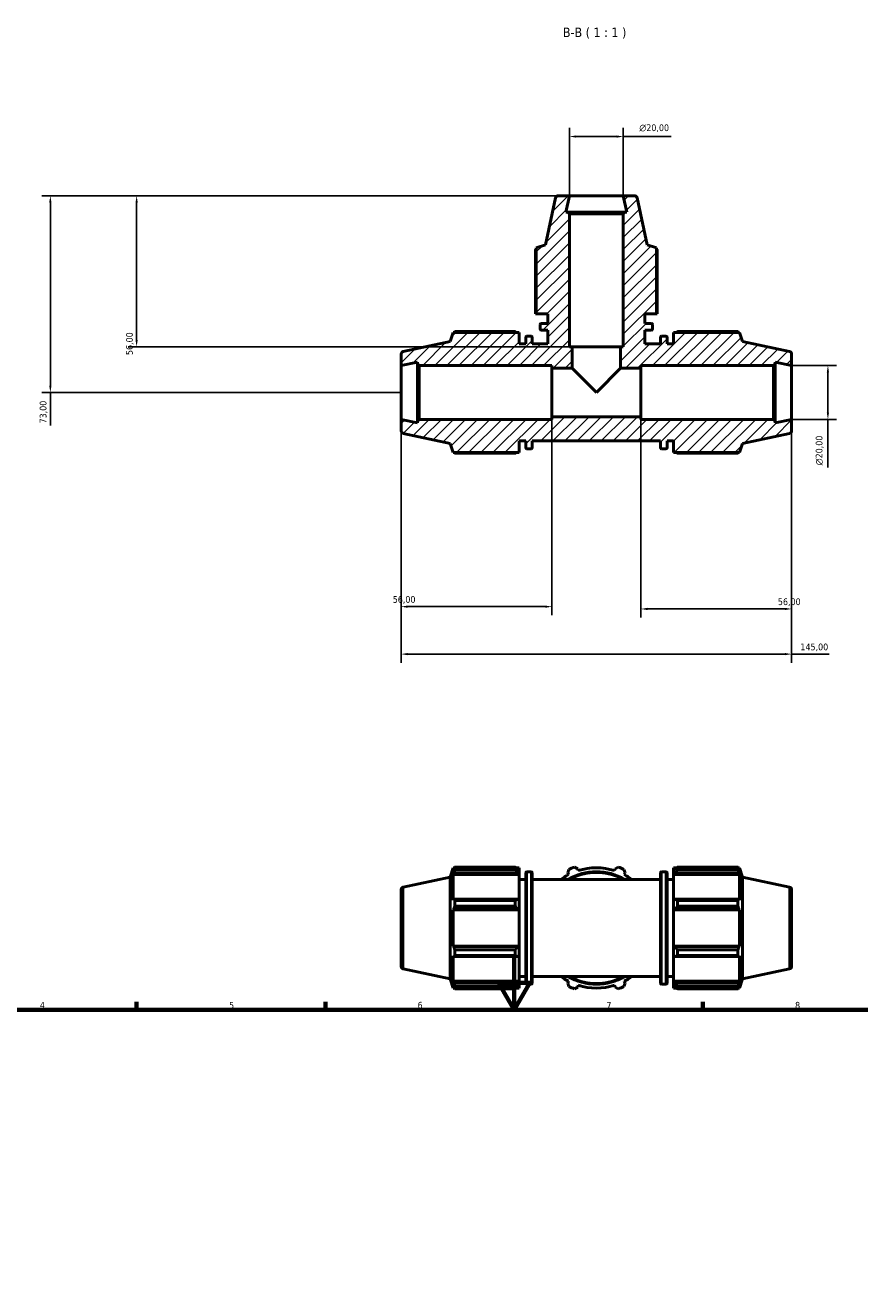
# Model space of a CAD drawing. Header units: millimetres. Extents: x 0 to 914, y 0 to 939.
# Tile 5 of 6: x 239 to 549, y 470 to 939. Entities that reach past the tile are written whole.
import ezdxf

# ---------------------------------------------------------------- set-up
doc = ezdxf.new("R2010")
doc.units = ezdxf.units.MM
for name, color, linetype, lineweight in [('Border (ISO)', 7, 'Continuous', 70), ('Dimension (ISO)', 7, 'Continuous', 25), ('Hatch (ISO)', 7, 'Continuous', 18), ('Symbol (ISO)', 7, 'Continuous', 25), ('Visible (ISO)', 7, 'Continuous', 50), ('Visible Narrow (ISO)', 7, 'Continuous', 35)]:
    doc.layers.add(name, color=color, linetype=linetype, lineweight=lineweight)
doc.styles.add('Label Text (ISO)', font='tahoma.ttf')
doc.styles.add('Note Text (ISO)', font='tahoma.ttf')
doc.dimstyles.new('Default (ISO)', dxfattribs={"dimtxt": 2.5, "dimasz": 2.5, "dimexe": 3.175, "dimexo": 0, "dimgap": 0.762, "dimtad": 1, "dimrnd": 1e-08, "dimzin": 0, "dimtxsty": 'Note Text (ISO)', "dimcen": 0.09, "dimdle": 10, "dimclrd": 256, "dimclre": 256, "dimclrt": 232, "dimazin": 0, "dimtfac": 1.40208, "dimtmove": 0, "dimatfit": 3, "dimfxl": 1, "dimtolj": 1, "dimtzin": 0, "dimlwd": -1, "dimlwe": -1, "dimarcsym": 0})

# ---------------------------------------------------------------- blocks, each defined once
blk = doc.blocks.new('Borders Default Border')
at = {"layer": 'Border (ISO)'}
for p, q in [((280.33, 574), (280.33, 576.9)), ((350.42, 574), (350.42, 576.9)), ((490.58, 574), (490.58, 576.9))]:
    blk.add_line(p, q, dxfattribs=at)
at = {"layer": 'Border (ISO)', "flags": 128}
for points in [[(420.5, 594), (420.5, 574), (414.73, 584), (426.27, 584), (420.5, 574)], [(20, 20), (20, 574), (821, 574), (821, 20), (20, 20)]]:
    blk.add_lwpolyline(points, dxfattribs=at)
at = {"layer": 'Border (ISO)', "color": 232, "true_color": 0xca0064, "char_height": 2.5, "attachment_point": 7, "style": 'Note Text (ISO)'}
for s, insert in [('4', (244.42, 574.4)), ('5', (314.64, 574.35)), ('6', (384.66, 574.35)), ('7', (454.77, 574.4)), ('8', (524.81, 574.34))]:
    blk.add_mtext(s, dxfattribs=dict(at, insert=insert))
blk = doc.blocks.new('*D7')
at = {"layer": 'Defpoints', "color": 0, "transparency": 16777216}
for p in [(434.53, 794.1), (378.53, 793.1), (378.53, 723.6)]:
    blk.add_point(p, dxfattribs=at)
at = {"layer": 'Dimension (ISO)', "transparency": 16777216}
for p, q in [((434.53, 794.1), (434.53, 720.42)), ((378.53, 793.1), (378.53, 720.42)), ((432.03, 723.6), (381.03, 723.6))]:
    blk.add_line(p, q, dxfattribs=at)
for points in [[(381.03, 724.01), (381.03, 723.18), (378.53, 723.6)], [(432.03, 724.01), (432.03, 723.18), (434.53, 723.6)]]:
    blk.add_solid(points, dxfattribs=at)
at = {"layer": 'Dimension (ISO)', "color": 232, "true_color": 0xca0064, "transparency": 16777216, "insert": (375.43, 727.53), "char_height": 2.5, "attachment_point": 1, "style": 'Note Text (ISO)'}
blk.add_mtext('\\A1;56,00', dxfattribs=at)
blk = doc.blocks.new('*D8')
at = {"layer": 'Defpoints', "color": 0, "transparency": 16777216}
for p in [(467.53, 794.1), (523.53, 793.1), (523.53, 722.75)]:
    blk.add_point(p, dxfattribs=at)
at = {"layer": 'Dimension (ISO)', "transparency": 16777216}
for p, q in [((467.53, 794.1), (467.53, 719.58)), ((523.53, 793.1), (523.53, 719.58)), ((470.03, 722.75), (521.03, 722.75))]:
    blk.add_line(p, q, dxfattribs=at)
for points in [[(470.03, 723.17), (470.03, 722.34), (467.53, 722.75)], [(521.03, 723.17), (521.03, 722.34), (523.53, 722.75)]]:
    blk.add_solid(points, dxfattribs=at)
at = {"layer": 'Dimension (ISO)', "color": 232, "true_color": 0xca0064, "transparency": 16777216, "insert": (518.43, 726.69), "char_height": 2.5, "attachment_point": 1, "style": 'Note Text (ISO)'}
blk.add_mtext('\\A1;56,00', dxfattribs=at)
blk = doc.blocks.new('*D9')
at = {"layer": 'Defpoints', "color": 0, "transparency": 16777216}
for p in [(523.53, 813.1), (523.53, 793.1), (537, 793.1)]:
    blk.add_point(p, dxfattribs=at)
at = {"layer": 'Dimension (ISO)', "transparency": 16777216}
for p, q in [((523.53, 813.1), (540.17, 813.1)), ((537, 810.6), (537, 795.6)), ((523.53, 793.1), (540.17, 793.1)), ((537, 793.1), (537, 775.29))]:
    blk.add_line(p, q, dxfattribs=at)
for points in [[(536.58, 810.6), (537.41, 810.6), (537, 813.1)], [(536.58, 795.6), (537.41, 795.6), (537, 793.1)]]:
    blk.add_solid(points, dxfattribs=at)
at = {"layer": 'Dimension (ISO)', "color": 232, "true_color": 0xca0064, "transparency": 16777216, "insert": (532.47, 776.05), "char_height": 2.5, "attachment_point": 1, "rotation": 90, "style": 'Note Text (ISO)'}
blk.add_mtext('\\A1;\\fAIGDT|b0|i0;\\H2.5000;\\ln\\fTahoma|b0|i0;\\H2.5000;20,00', dxfattribs=at)
blk = doc.blocks.new('*D10')
at = {"layer": 'Defpoints', "color": 0, "transparency": 16777216}
for p in [(461.03, 898.1), (441.03, 876.1), (461.03, 876.1)]:
    blk.add_point(p, dxfattribs=at)
at = {"layer": 'Dimension (ISO)', "transparency": 16777216}
for p, q in [((441.03, 876.1), (441.03, 901.28)), ((443.53, 898.1), (458.53, 898.1)), ((461.03, 876.1), (461.03, 901.28)), ((461.03, 898.1), (478.85, 898.1))]:
    blk.add_line(p, q, dxfattribs=at)
for points in [[(443.53, 898.52), (443.53, 897.69), (441.03, 898.1)], [(458.53, 898.52), (458.53, 897.69), (461.03, 898.1)]]:
    blk.add_solid(points, dxfattribs=at)
at = {"layer": 'Dimension (ISO)', "color": 232, "true_color": 0xca0064, "transparency": 16777216, "insert": (466.98, 902.63), "char_height": 2.5, "attachment_point": 1, "style": 'Note Text (ISO)'}
blk.add_mtext('\\A1;\\fAIGDT|b0|i0;\\H2.5000;\\ln\\fTahoma|b0|i0;\\H2.5000;20,00', dxfattribs=at)
blk = doc.blocks.new('*D11')
at = {"layer": 'Defpoints', "color": 0, "transparency": 16777216}
for p in [(378.53, 793.1), (523.53, 793.1), (523.53, 705.99)]:
    blk.add_point(p, dxfattribs=at)
at = {"layer": 'Dimension (ISO)', "transparency": 16777216}
for p, q in [((378.53, 793.1), (378.53, 702.81)), ((523.53, 793.1), (523.53, 702.81)), ((381.03, 705.99), (521.03, 705.99)), ((523.53, 705.99), (537.46, 705.99))]:
    blk.add_line(p, q, dxfattribs=at)
for points in [[(381.03, 706.41), (381.03, 705.57), (378.53, 705.99)], [(521.03, 706.41), (521.03, 705.57), (523.53, 705.99)]]:
    blk.add_solid(points, dxfattribs=at)
at = {"layer": 'Dimension (ISO)', "color": 232, "true_color": 0xca0064, "transparency": 16777216, "insert": (526.79, 709.92), "char_height": 2.5, "attachment_point": 1, "style": 'Note Text (ISO)'}
blk.add_mtext('\\A1;145,00', dxfattribs=at)
blk = doc.blocks.new('*D12')
at = {"layer": 'Defpoints', "color": 0, "transparency": 16777216}
for p in [(441.03, 876.1), (280.33, 820.1), (442.03, 820.1)]:
    blk.add_point(p, dxfattribs=at)
at = {"layer": 'Dimension (ISO)', "transparency": 16777216}
for p, q in [((441.03, 876.1), (277.16, 876.1)), ((280.33, 873.6), (280.33, 822.6)), ((442.03, 820.1), (277.16, 820.1))]:
    blk.add_line(p, q, dxfattribs=at)
for points in [[(279.92, 873.6), (280.75, 873.6), (280.33, 876.1)], [(279.92, 822.6), (280.75, 822.6), (280.33, 820.1)]]:
    blk.add_solid(points, dxfattribs=at)
at = {"layer": 'Dimension (ISO)', "color": 232, "true_color": 0xca0064, "transparency": 16777216, "insert": (276.4, 817), "char_height": 2.5, "attachment_point": 1, "rotation": 90, "style": 'Note Text (ISO)'}
blk.add_mtext('\\A1;56,00', dxfattribs=at)
blk = doc.blocks.new('*D13')
at = {"layer": 'Defpoints', "color": 0, "transparency": 16777216}
for p in [(441.03, 876.1), (248.3, 803.1), (378.53, 803.1)]:
    blk.add_point(p, dxfattribs=at)
at = {"layer": 'Dimension (ISO)', "transparency": 16777216}
for p, q in [((441.03, 876.1), (245.12, 876.1)), ((248.3, 873.6), (248.3, 805.6)), ((378.53, 803.1), (245.12, 803.1)), ((248.3, 803.1), (248.3, 790.84))]:
    blk.add_line(p, q, dxfattribs=at)
for points in [[(247.88, 873.6), (248.72, 873.6), (248.3, 876.1)], [(247.88, 805.6), (248.72, 805.6), (248.3, 803.1)]]:
    blk.add_solid(points, dxfattribs=at)
at = {"layer": 'Dimension (ISO)', "color": 232, "true_color": 0xca0064, "transparency": 16777216, "insert": (244.36, 791.6), "char_height": 2.5, "attachment_point": 1, "rotation": 90, "style": 'Note Text (ISO)'}
blk.add_mtext('\\A1;73,00', dxfattribs=at)

msp = doc.modelspace()

# ---------------------------------------------------------------- hatches: boundary and pattern name
at = {"layer": 'Hatch (ISO)'}
h = msp.add_hatch(dxfattribs=at)
h.set_pattern_fill('ANSI31', color=256, scale=25.4, style=0)
h.set_pattern_definition([(45, (0, 0), (-2.245064, 2.245064), [])])
edge = h.paths.add_edge_path()
edge.add_line((428.7112, 832.3033), (433.0312, 832.3033))
edge.add_line((433.0312, 832.3033), (433.0312, 828.7167))
edge.add_line((433.0312, 828.7167), (430.5512, 828.7167))
edge.add_ellipse((430.5512, 828.3167), major_axis=(0, 0.4), ratio=1, start_angle=0, end_angle=90)
edge.add_line((430.1512, 828.3167), (430.1512, 826.6833))
edge.add_ellipse((430.5512, 826.6833), major_axis=(-0.4, 0), ratio=1, start_angle=0, end_angle=90)
edge.add_line((430.5512, 826.2833), (433.0312, 826.2833))
edge.add_line((433.0312, 826.2833), (433.0312, 821.1033))
edge.add_line((433.0312, 821.1033), (427.2312, 821.1033))
edge.add_line((427.2312, 821.1033), (427.2312, 823.5833))
edge.add_ellipse((426.8312, 823.5833), major_axis=(0.4, 0), ratio=1, start_angle=0, end_angle=90)
edge.add_line((426.8312, 823.9833), (425.1979, 823.9833))
edge.add_ellipse((425.1979, 823.5833), major_axis=(0, 0.4), ratio=1, start_angle=0, end_angle=90)
edge.add_line((424.7979, 823.5833), (424.7979, 821.1033))
edge.add_line((424.7979, 821.1033), (422.3312, 821.1033))
edge.add_line((422.3312, 821.1033), (422.3312, 825.4233))
edge.add_line((422.3312, 825.4233), (397.8992, 825.4233))
edge.add_line((397.8992, 825.4233), (396.7812, 821.9825))
edge.add_line((396.7812, 821.9825), (379.3233, 818.2717))
edge.add_ellipse((379.5312, 817.2935), major_axis=(-0.2079, 0.9781), ratio=1, start_angle=0, end_angle=78)
edge.add_line((378.5312, 817.2935), (378.5312, 813.1033))
edge.add_line((378.5312, 813.1033), (384.6146, 814.3964))
edge.add_line((384.6146, 814.3964), (384.6146, 813.7033))
edge.add_line((384.6146, 813.7033), (385.2146, 813.1033))
edge.add_line((385.2146, 813.1033), (434.5312, 813.1033))
edge.add_line((434.5312, 813.1033), (434.5312, 812.1033))
edge.add_line((434.5312, 812.1033), (442.0312, 812.1033))
edge.add_line((442.0312, 812.1033), (442.0312, 820.1033))
edge.add_line((442.0312, 820.1033), (441.0312, 820.1033))
edge.add_line((441.0312, 820.1033), (441.0312, 869.42))
edge.add_line((441.0312, 869.42), (440.4312, 870.02))
edge.add_line((440.4312, 870.02), (439.7382, 870.02))
edge.add_line((439.7382, 870.02), (441.0312, 876.1033))
edge.add_line((441.0312, 876.1033), (436.841, 876.1033))
edge.add_ellipse((436.841, 875.1033), major_axis=(0, 1), ratio=1, start_angle=0, end_angle=78)
edge.add_line((435.8629, 875.3112), (432.1521, 857.8533))
edge.add_line((432.1521, 857.8533), (428.7112, 856.7353))
edge.add_line((428.7112, 856.7353), (428.7112, 832.3033))
edge = h.paths.add_edge_path()
edge.add_ellipse((522.5312, 788.9131), major_axis=(0.2079, -0.9781), ratio=1, start_angle=0, end_angle=78)
edge.add_line((523.5312, 788.9131), (523.5312, 793.1033))
edge.add_line((523.5312, 793.1033), (517.4479, 791.8103))
edge.add_line((517.4479, 791.8103), (517.4479, 792.5033))
edge.add_line((517.4479, 792.5033), (516.8479, 793.1033))
edge.add_line((516.8479, 793.1033), (467.5312, 793.1033))
edge.add_line((467.5312, 793.1033), (467.5312, 794.1033))
edge.add_line((467.5312, 794.1033), (434.5312, 794.1033))
edge.add_line((434.5312, 794.1033), (434.5312, 793.1033))
edge.add_line((434.5312, 793.1033), (385.2146, 793.1033))
edge.add_line((385.2146, 793.1033), (384.6146, 792.5033))
edge.add_line((384.6146, 792.5033), (384.6146, 791.8103))
edge.add_line((384.6146, 791.8103), (378.5312, 793.1033))
edge.add_line((378.5312, 793.1033), (378.5312, 788.9131))
edge.add_ellipse((379.5312, 788.9131), major_axis=(-1, 0), ratio=1, start_angle=0, end_angle=78)
edge.add_line((379.3233, 787.935), (396.7812, 784.2242))
edge.add_line((396.7812, 784.2242), (397.8992, 780.7833))
edge.add_line((397.8992, 780.7833), (422.3312, 780.7833))
edge.add_line((422.3312, 780.7833), (422.3312, 785.1033))
edge.add_line((422.3312, 785.1033), (424.7979, 785.1033))
edge.add_line((424.7979, 785.1033), (424.7979, 782.6233))
edge.add_ellipse((425.1979, 782.6233), major_axis=(-0.4, 0), ratio=1, start_angle=0, end_angle=90)
edge.add_line((425.1979, 782.2233), (426.8312, 782.2233))
edge.add_ellipse((426.8312, 782.6233), major_axis=(0, -0.4), ratio=1, start_angle=0, end_angle=90)
edge.add_line((427.2312, 782.6233), (427.2312, 785.1033))
edge.add_line((427.2312, 785.1033), (474.8312, 785.1033))
edge.add_line((474.8312, 785.1033), (474.8312, 782.6233))
edge.add_ellipse((475.2312, 782.6233), major_axis=(-0.4, 0), ratio=1, start_angle=0, end_angle=90)
edge.add_line((475.2312, 782.2233), (476.8646, 782.2233))
edge.add_ellipse((476.8646, 782.6233), major_axis=(0, -0.4), ratio=1, start_angle=0, end_angle=90)
edge.add_line((477.2646, 782.6233), (477.2646, 785.1033))
edge.add_line((477.2646, 785.1033), (479.7312, 785.1033))
edge.add_line((479.7312, 785.1033), (479.7312, 780.7833))
edge.add_line((479.7312, 780.7833), (504.1632, 780.7833))
edge.add_line((504.1632, 780.7833), (505.2812, 784.2242))
edge.add_line((505.2812, 784.2242), (522.7391, 787.935))
edge = h.paths.add_edge_path()
edge.add_ellipse((522.5312, 817.2935), major_axis=(1, 0), ratio=1, start_angle=0, end_angle=78)
edge.add_line((522.7391, 818.2717), (505.2812, 821.9825))
edge.add_line((505.2812, 821.9825), (504.1632, 825.4233))
edge.add_line((504.1632, 825.4233), (479.7312, 825.4233))
edge.add_line((479.7312, 825.4233), (479.7312, 821.1033))
edge.add_line((479.7312, 821.1033), (477.2646, 821.1033))
edge.add_line((477.2646, 821.1033), (477.2646, 823.5833))
edge.add_ellipse((476.8646, 823.5833), major_axis=(0.4, 0), ratio=1, start_angle=0, end_angle=90)
edge.add_line((476.8646, 823.9833), (475.2312, 823.9833))
edge.add_ellipse((475.2312, 823.5833), major_axis=(0, 0.4), ratio=1, start_angle=0, end_angle=90)
edge.add_line((474.8312, 823.5833), (474.8312, 821.1033))
edge.add_line((474.8312, 821.1033), (469.0312, 821.1033))
edge.add_line((469.0312, 821.1033), (469.0312, 826.2833))
edge.add_line((469.0312, 826.2833), (471.5112, 826.2833))
edge.add_ellipse((471.5112, 826.6833), major_axis=(0, -0.4), ratio=1, start_angle=0, end_angle=90)
edge.add_line((471.9112, 826.6833), (471.9112, 828.3167))
edge.add_ellipse((471.5112, 828.3167), major_axis=(0.4, 0), ratio=1, start_angle=0, end_angle=90)
edge.add_line((471.5112, 828.7167), (469.0312, 828.7167))
edge.add_line((469.0312, 828.7167), (469.0312, 832.3033))
edge.add_line((469.0312, 832.3033), (473.3512, 832.3033))
edge.add_line((473.3512, 832.3033), (473.3512, 856.7353))
edge.add_line((473.3512, 856.7353), (469.9104, 857.8533))
edge.add_line((469.9104, 857.8533), (466.1996, 875.3112))
edge.add_ellipse((465.2214, 875.1033), major_axis=(0.9781, 0.2079), ratio=1, start_angle=0, end_angle=78)
edge.add_line((465.2214, 876.1033), (461.0312, 876.1033))
edge.add_line((461.0312, 876.1033), (462.3243, 870.02))
edge.add_line((462.3243, 870.02), (461.6312, 870.02))
edge.add_line((461.6312, 870.02), (461.0312, 869.42))
edge.add_line((461.0312, 869.42), (461.0312, 820.1033))
edge.add_line((461.0312, 820.1033), (460.0312, 820.1033))
edge.add_line((460.0312, 820.1033), (460.0312, 812.1033))
edge.add_line((460.0312, 812.1033), (467.5312, 812.1033))
edge.add_line((467.5312, 812.1033), (467.5312, 813.1033))
edge.add_line((467.5312, 813.1033), (516.8479, 813.1033))
edge.add_line((516.8479, 813.1033), (517.4479, 813.7033))
edge.add_line((517.4479, 813.7033), (517.4479, 814.3964))
edge.add_line((517.4479, 814.3964), (523.5312, 813.1033))
edge.add_line((523.5312, 813.1033), (523.5312, 817.2935))

# ---------------------------------------------------------------- linework, layer by layer
at = {"layer": 'Visible (ISO)'}
for p, q in [((435.8629, 875.3112), (432.1521, 857.8533)), ((441.0312, 876.1033), (436.841, 876.1033)), ((439.7382, 870.02), (441.0312, 876.1033)), ((461.0312, 876.1033), (441.0312, 876.1033)), ((465.2214, 876.1033), (461.0312, 876.1033)), ((461.0312, 876.1033), (462.3243, 870.02)), ((469.9104, 857.8533), (466.1996, 875.3112)), ((440.4312, 870.02), (439.7382, 870.02)), ((441.0312, 869.42), (440.4312, 870.02)), ((461.6312, 870.02), (440.4312, 870.02)), ((441.0312, 820.1033), (441.0312, 869.42)), ((441.0312, 869.42), (461.0312, 869.42)), ((461.6312, 870.02), (461.0312, 869.42)), ((461.0312, 869.42), (461.0312, 820.1033)), ((462.3243, 870.02), (461.6312, 870.02)), ((428.4489, 856.1895), (428.4489, 832.3033)), ((432.1521, 857.8533), (428.7112, 856.7353)), ((428.7112, 856.7353), (428.7112, 832.3033)), ((473.3512, 856.7353), (469.9104, 857.8533)), ((473.3512, 832.3033), (473.3512, 856.7353)), ((473.6135, 832.3033), (473.6135, 856.1895)), ((428.4489, 832.3033), (428.7112, 832.3033)), ((428.7112, 832.3033), (433.0312, 832.3033)), ((433.0312, 832.3033), (433.0312, 828.7167)), ((469.0312, 828.7167), (469.0312, 832.3033)), ((469.0312, 832.3033), (473.3512, 832.3033)), ((473.3512, 832.3033), (473.6135, 832.3033)), ((430.1512, 828.3167), (430.1512, 826.6833)), ((433.0312, 828.7167), (430.5512, 828.7167)), ((471.5112, 828.7167), (469.0312, 828.7167)), ((471.9112, 826.6833), (471.9112, 828.3167)), ((396.7812, 821.9825), (379.3233, 818.2717)), ((397.8992, 825.4233), (396.7812, 821.9825)), ((422.3312, 825.4233), (397.8992, 825.4233)), ((420.8912, 825.6856), (398.4451, 825.6856)), ((422.3312, 821.1033), (422.3312, 825.4233)), ((424.7979, 823.5833), (424.7979, 821.1033)), ((426.8312, 823.9833), (425.1979, 823.9833)), ((427.2312, 821.1033), (427.2312, 823.5833)), ((430.5512, 826.2833), (433.0312, 826.2833)), ((433.0312, 826.2833), (433.0312, 821.1033)), ((469.0312, 821.1033), (469.0312, 826.2833)), ((469.0312, 826.2833), (471.5112, 826.2833)), ((474.8312, 823.5833), (474.8312, 821.1033)), ((476.8646, 823.9833), (475.2312, 823.9833)), ((477.2646, 821.1033), (477.2646, 823.5833)), ((504.1632, 825.4233), (479.7312, 825.4233)), ((479.7312, 825.4233), (479.7312, 821.1033)), ((503.6174, 825.6856), (481.1712, 825.6856)), ((505.2812, 821.9825), (504.1632, 825.4233)), ((522.7391, 818.2717), (505.2812, 821.9825)), ((378.5312, 817.2935), (378.5312, 813.1033)), ((424.7979, 821.1033), (422.3312, 821.1033)), ((433.0312, 821.1033), (427.2312, 821.1033)), ((442.0312, 820.1033), (441.0312, 820.1033)), ((442.0312, 812.1033), (442.0312, 820.1033)), ((460.0312, 820.1033), (442.0312, 820.1033)), ((461.0312, 820.1033), (460.0312, 820.1033)), ((460.0312, 820.1033), (460.0312, 812.1033)), ((474.8312, 821.1033), (469.0312, 821.1033)), ((479.7312, 821.1033), (477.2646, 821.1033)), ((523.5312, 813.1033), (523.5312, 817.2935)), ((378.5312, 813.1033), (384.6146, 814.3964)), ((378.5312, 813.1033), (378.5312, 793.1033)), ((384.6146, 814.3964), (384.6146, 813.7033)), ((384.6146, 813.7033), (385.2146, 813.1033)), ((384.6146, 813.7033), (384.6146, 792.5033)), ((385.2146, 813.1033), (434.5312, 813.1033)), ((385.2146, 793.1033), (385.2146, 813.1033)), ((434.5312, 813.1033), (434.5312, 812.1033)), ((467.5312, 812.1033), (467.5312, 813.1033)), ((467.5312, 813.1033), (516.8479, 813.1033)), ((516.8479, 813.1033), (517.4479, 813.7033)), ((516.8479, 813.1033), (516.8479, 793.1033)), ((517.4479, 813.7033), (517.4479, 814.3964)), ((517.4479, 814.3964), (523.5312, 813.1033)), ((517.4479, 792.5033), (517.4479, 813.7033)), ((523.5312, 793.1033), (523.5312, 813.1033)), ((434.5312, 812.1033), (442.0312, 812.1033)), ((434.5312, 794.1033), (434.5312, 812.1033)), ((451.0312, 803.1033), (442.0312, 812.1033)), ((460.0312, 812.1033), (451.0312, 803.1033)), ((460.0312, 812.1033), (467.5312, 812.1033)), ((467.5312, 812.1033), (467.5312, 794.1033)), ((467.5312, 794.1033), (434.5312, 794.1033)), ((434.5312, 794.1033), (434.5312, 793.1033)), ((467.5312, 793.1033), (467.5312, 794.1033)), ((384.6146, 791.8103), (378.5312, 793.1033)), ((378.5312, 793.1033), (378.5312, 788.9131)), ((385.2146, 793.1033), (384.6146, 792.5033)), ((384.6146, 792.5033), (384.6146, 791.8103)), ((434.5312, 793.1033), (385.2146, 793.1033)), ((516.8479, 793.1033), (467.5312, 793.1033)), ((517.4479, 792.5033), (516.8479, 793.1033)), ((523.5312, 793.1033), (517.4479, 791.8103)), ((517.4479, 791.8103), (517.4479, 792.5033)), ((523.5312, 788.9131), (523.5312, 793.1033)), ((379.3233, 787.935), (396.7812, 784.2242)), ((422.3312, 780.7833), (422.3312, 785.1033)), ((422.3312, 785.1033), (424.7979, 785.1033)), ((424.7979, 785.1033), (424.7979, 782.6233)), ((427.2312, 782.6233), (427.2312, 785.1033)), ((427.2312, 785.1033), (474.8312, 785.1033)), ((474.8312, 785.1033), (474.8312, 782.6233)), ((477.2646, 782.6233), (477.2646, 785.1033)), ((477.2646, 785.1033), (479.7312, 785.1033)), ((479.7312, 785.1033), (479.7312, 780.7833)), ((505.2812, 784.2242), (522.7391, 787.935)), ((396.7812, 784.2242), (397.8992, 780.7833)), ((397.8992, 780.7833), (422.3312, 780.7833)), ((398.4451, 780.5211), (420.8912, 780.5211)), ((425.1979, 782.2233), (426.8312, 782.2233)), ((475.2312, 782.2233), (476.8646, 782.2233)), ((479.7312, 780.7833), (504.1632, 780.7833)), ((481.1712, 780.5211), (503.6174, 780.5211)), ((504.1632, 780.7833), (505.2812, 784.2242)), ((396.7812, 623.2198), (397.8992, 626.6606)), ((397.8992, 626.6606), (397.8992, 625.6276)), ((398.3092, 626.6606), (397.8992, 626.6606)), ((398.1332, 626.3143), (397.8992, 625.6276)), ((397.8992, 624.1387), (398.1332, 624.7774)), ((398.1332, 624.7774), (421.8512, 624.7774)), ((398.4451, 626.9229), (420.8912, 626.9229)), ((398.4451, 626.9229), (398.4451, 626.055)), ((420.8912, 626.055), (398.4451, 626.055)), ((420.8912, 626.055), (420.8912, 626.9229)), ((422.3312, 626.6606), (421.3095, 626.6606)), ((422.3312, 625.8565), (421.8512, 626.3143)), ((421.8512, 624.7774), (422.3312, 624.3516)), ((422.3312, 625.8565), (422.3312, 626.6606)), ((422.3312, 625.8565), (422.3312, 624.3516)), ((424.7979, 583.8606), (424.7979, 624.8206)), ((426.8312, 625.2206), (425.1979, 625.2206)), ((427.2312, 624.8206), (427.2312, 583.8606)), ((440.3925, 624.7774), (440.8095, 626.055)), ((440.3925, 624.7774), (440.725, 624.1387)), ((442.9047, 626.9229), (444.103, 626.3143)), ((444.3195, 625.6276), (444.103, 626.3143)), ((457.9595, 626.3143), (457.743, 625.6276)), ((457.9595, 626.3143), (459.1578, 626.9229)), ((461.253, 626.055), (461.6699, 624.7774)), ((461.3374, 624.1387), (461.6699, 624.7774)), ((474.8312, 583.8606), (474.8312, 624.8206)), ((475.2312, 625.2206), (476.8646, 625.2206)), ((477.2646, 624.8206), (477.2646, 583.8606)), ((479.7312, 626.6606), (479.7312, 625.8565)), ((479.7312, 626.6606), (480.7529, 626.6606)), ((480.2112, 626.3143), (479.7312, 625.8565)), ((479.7312, 624.3516), (479.7312, 625.8565)), ((479.7312, 624.3516), (480.2112, 624.7774)), ((480.2112, 624.7774), (503.9293, 624.7774)), ((481.1712, 626.9229), (481.1712, 626.055)), ((481.1712, 626.9229), (503.6174, 626.9229)), ((503.6174, 626.055), (481.1712, 626.055)), ((503.6174, 626.055), (503.6174, 626.9229)), ((503.7533, 626.6606), (504.1632, 626.6606)), ((504.1632, 625.6276), (503.9293, 626.3143)), ((503.9293, 624.7774), (504.1632, 624.1387)), ((504.1632, 625.6276), (504.1632, 626.6606)), ((505.2812, 623.2198), (504.1632, 626.6606)), ((379.3233, 619.509), (396.7812, 623.2198)), ((396.7812, 623.2198), (396.7812, 585.4615)), ((397.8992, 624.1387), (397.8992, 614.6469)), ((422.3312, 624.1387), (397.8992, 624.1387)), ((422.3312, 624.3516), (422.3312, 624.1387)), ((422.3312, 614.7577), (422.3312, 624.1387)), ((424.7979, 622.3406), (422.3312, 622.3406)), ((427.2312, 622.3406), (474.8312, 622.3406)), ((477.2646, 622.3406), (479.7312, 622.3406)), ((479.7312, 624.1387), (479.7312, 624.3516)), ((479.7312, 624.1387), (479.7312, 614.7577)), ((479.7312, 624.1387), (504.1632, 624.1387)), ((504.1632, 614.6469), (504.1632, 624.1387)), ((505.2812, 585.4615), (505.2812, 623.2198)), ((522.7391, 619.509), (505.2812, 623.2198)), ((378.5312, 590.1504), (378.5312, 618.5308)), ((523.5312, 618.5308), (523.5312, 590.1504)), ((398.1332, 614.9793), (397.8992, 614.6469)), ((397.8992, 611.0524), (398.1332, 611.2689)), ((397.8992, 611.0524), (397.8992, 597.6289)), ((422.3312, 611.0524), (397.8992, 611.0524)), ((421.8512, 614.9793), (398.1332, 614.9793)), ((398.1332, 611.2689), (421.8512, 611.2689)), ((398.4451, 614.5624), (420.8912, 614.5624)), ((398.4451, 614.5624), (398.4451, 612.4672)), ((420.8912, 612.4672), (398.4451, 612.4672)), ((420.8912, 612.4672), (420.8912, 614.5624)), ((422.3312, 614.7577), (421.8512, 614.9793)), ((421.8512, 611.2689), (422.3312, 611.1246)), ((422.3312, 614.7577), (422.3312, 611.1246)), ((422.3312, 611.1246), (422.3312, 611.0524)), ((422.3312, 597.6289), (422.3312, 611.0524)), ((480.2112, 614.9793), (479.7312, 614.7577)), ((479.7312, 611.1246), (479.7312, 614.7577)), ((479.7312, 611.1246), (480.2112, 611.2689)), ((479.7312, 611.0524), (479.7312, 611.1246)), ((479.7312, 611.0524), (479.7312, 597.6289)), ((479.7312, 611.0524), (504.1632, 611.0524)), ((503.9293, 614.9793), (480.2112, 614.9793)), ((480.2112, 611.2689), (503.9293, 611.2689)), ((481.1712, 614.5624), (481.1712, 612.4672)), ((481.1712, 614.5624), (503.6174, 614.5624)), ((503.6174, 612.4672), (481.1712, 612.4672)), ((503.6174, 612.4672), (503.6174, 614.5624)), ((504.1632, 614.6469), (503.9293, 614.9793)), ((503.9293, 611.2689), (504.1632, 611.0524)), ((504.1632, 597.6289), (504.1632, 611.0524)), ((398.1332, 597.4124), (397.8992, 597.6289)), ((422.3312, 597.6289), (397.8992, 597.6289)), ((421.8512, 597.4124), (398.1332, 597.4124)), ((422.3312, 597.5567), (421.8512, 597.4124)), ((422.3312, 597.6289), (422.3312, 597.5567)), ((422.3312, 597.5567), (422.3312, 593.9236)), ((479.7312, 597.5567), (479.7312, 597.6289)), ((479.7312, 597.6289), (504.1632, 597.6289)), ((479.7312, 593.9236), (479.7312, 597.5567)), ((480.2112, 597.4124), (479.7312, 597.5567)), ((503.9293, 597.4124), (480.2112, 597.4124)), ((504.1632, 597.6289), (503.9293, 597.4124)), ((397.8992, 594.0344), (397.8992, 584.5425)), ((397.8992, 594.0344), (398.1332, 593.7019)), ((398.1332, 593.7019), (421.8512, 593.7019)), ((398.4451, 596.2141), (420.8912, 596.2141)), ((398.4451, 596.2141), (398.4451, 594.1189)), ((420.8912, 594.1189), (398.4451, 594.1189)), ((420.8912, 594.1189), (420.8912, 596.2141)), ((421.8512, 593.7019), (422.3312, 593.9236)), ((422.3312, 584.5425), (422.3312, 593.9236)), ((479.7312, 593.9236), (480.2112, 593.7019)), ((479.7312, 593.9236), (479.7312, 584.5425)), ((480.2112, 593.7019), (503.9293, 593.7019)), ((481.1712, 596.2141), (481.1712, 594.1189)), ((481.1712, 596.2141), (503.6174, 596.2141)), ((503.6174, 594.1189), (481.1712, 594.1189)), ((503.6174, 594.1189), (503.6174, 596.2141)), ((503.9293, 593.7019), (504.1632, 594.0344)), ((504.1632, 584.5425), (504.1632, 594.0344)), ((379.3233, 589.1723), (396.7812, 585.4615)), ((522.7391, 589.1723), (505.2812, 585.4615)), ((396.7812, 585.4615), (397.8992, 582.0206)), ((398.1332, 583.9039), (397.8992, 584.5425)), ((422.3312, 584.5425), (397.8992, 584.5425)), ((397.8992, 583.0537), (397.8992, 582.0206)), ((397.8992, 583.0537), (398.1332, 582.367)), ((421.8512, 583.9039), (398.1332, 583.9039)), ((398.4451, 582.6262), (420.8912, 582.6262)), ((398.4451, 582.6262), (398.4451, 581.7584)), ((420.8912, 581.7584), (420.8912, 582.6262)), ((422.3312, 584.3297), (421.8512, 583.9039)), ((421.8512, 582.367), (422.3312, 582.8248)), ((424.7979, 586.3406), (422.3312, 586.3406)), ((422.3312, 584.5425), (422.3312, 584.3297)), ((422.3312, 584.3297), (422.3312, 582.8248)), ((422.3312, 582.0206), (422.3312, 582.8248)), ((426.8312, 583.4606), (425.1979, 583.4606)), ((427.2312, 586.3406), (474.8312, 586.3406)), ((440.725, 584.5425), (440.3925, 583.9039)), ((440.8095, 582.6262), (440.3925, 583.9039)), ((444.103, 582.367), (444.3195, 583.0537)), ((457.743, 583.0537), (457.9595, 582.367)), ((461.6699, 583.9039), (461.253, 582.6262)), ((461.6699, 583.9039), (461.3374, 584.5425)), ((475.2312, 583.4606), (476.8646, 583.4606)), ((477.2646, 586.3406), (479.7312, 586.3406)), ((479.7312, 584.3297), (479.7312, 584.5425)), ((479.7312, 584.5425), (504.1632, 584.5425)), ((479.7312, 582.8248), (479.7312, 584.3297)), ((480.2112, 583.9039), (479.7312, 584.3297)), ((479.7312, 582.8248), (480.2112, 582.367)), ((479.7312, 582.8248), (479.7312, 582.0206)), ((503.9293, 583.9039), (480.2112, 583.9039)), ((481.1712, 582.6262), (481.1712, 581.7584)), ((481.1712, 582.6262), (503.6174, 582.6262)), ((503.6174, 581.7584), (503.6174, 582.6262)), ((504.1632, 584.5425), (503.9293, 583.9039)), ((503.9293, 582.367), (504.1632, 583.0537)), ((505.2812, 585.4615), (504.1632, 582.0206)), ((504.1632, 582.0206), (504.1632, 583.0537)), ((398.3092, 582.0206), (397.8992, 582.0206)), ((420.8912, 581.7584), (398.4451, 581.7584)), ((422.3312, 582.0206), (421.3095, 582.0206)), ((444.103, 582.367), (442.9047, 581.7584)), ((459.1578, 581.7584), (457.9595, 582.367)), ((479.7312, 582.0206), (480.7529, 582.0206)), ((503.6174, 581.7584), (481.1712, 581.7584)), ((503.7533, 582.0206), (504.1632, 582.0206))]:
    msp.add_line(p, q, dxfattribs=at)
for centre, radius, start, end in [((436.841, 875.1033), 1, 90, 168), ((465.2214, 875.1033), 1, 12, 90), ((430.5512, 828.3167), 0.4, 90, 180), ((430.5512, 826.6833), 0.4, 180, 270), ((471.5112, 828.3167), 0.4, 0, 90), ((471.5112, 826.6833), 0.4, 270, 0), ((425.1979, 823.5833), 0.4, 90, 180), ((426.8312, 823.5833), 0.4, 0, 90), ((475.2312, 823.5833), 0.4, 90, 180), ((476.8646, 823.5833), 0.4, 0, 90), ((379.5312, 817.2935), 1, 102, 180), ((522.5312, 817.2935), 1, 0, 78), ((379.5312, 788.9131), 1, 180, 258), ((522.5312, 788.9131), 1, 282, 0), ((425.1979, 782.6233), 0.4, 180, 270), ((426.8312, 782.6233), 0.4, 270, 0), ((475.2312, 782.6233), 0.4, 180, 270), ((476.8646, 782.6233), 0.4, 270, 0), ((425.1979, 624.8206), 0.4, 90, 180), ((426.8312, 624.8206), 0.4, 0, 90), ((451.0312, 604.3406), 20.88, 59.549686, 120.450314), ((451.0312, 604.3406), 24, 109.791984, 115.208016), ((451.0312, 604.3406), 22.32, 72.5, 107.5), ((451.0312, 604.3406), 24, 64.791984, 70.208016), ((475.2312, 624.8206), 0.4, 90, 180), ((476.8646, 624.8206), 0.4, 0, 90), ((451.0312, 604.3406), 22.32, 117.5, 126.249321), ((451.0312, 604.3406), 22.32, 53.750679, 62.5), ((379.5312, 618.5308), 1, 102, 180), ((522.5312, 618.5308), 1, 0, 78), ((379.5312, 590.1504), 1, 180, 258), ((522.5312, 590.1504), 1, 282, 0), ((425.1979, 583.8606), 0.4, 180, 270), ((426.8312, 583.8606), 0.4, 270, 0), ((451.0312, 604.3406), 22.32, 233.750679, 242.5), ((451.0312, 604.3406), 20.88, 239.549686, 300.450314), ((451.0312, 604.3406), 24, 244.791984, 250.208016), ((451.0312, 604.3406), 22.32, 252.5, 287.5), ((451.0312, 604.3406), 24, 289.791984, 295.208016), ((451.0312, 604.3406), 22.32, 297.5, 306.249321), ((475.2312, 583.8606), 0.4, 180, 270), ((476.8646, 583.8606), 0.4, 270, 0)]:
    msp.add_arc(centre, radius, start, end, dxfattribs=at)
for points, weights in [([(428.7112, 856.3254), (428.5812, 856.2586), (428.4489, 856.1895)], [1.00220939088, 1.00117825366, 1]), ([(473.6135, 856.1895), (473.4812, 856.2586), (473.3512, 856.3254)], [1, 1.00117825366, 1.00220939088]), ([(398.4451, 825.6856), (398.376, 825.5533), (398.3092, 825.4233)], [1, 1.00117825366, 1.00220939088]), ([(420.8912, 825.6856), (421.1039, 825.5533), (421.3095, 825.4233)], [1.01701772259, 1.01489857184, 1.01263378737]), ([(480.7529, 825.4233), (480.9586, 825.5533), (481.1712, 825.6856)], [1.01263378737, 1.01489857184, 1.01701772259]), ([(503.7533, 825.4233), (503.6865, 825.5533), (503.6174, 825.6856)], [1.00220939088, 1.00117825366, 1]), ([(398.3092, 780.7833), (398.376, 780.6533), (398.4451, 780.5211)], [1.00220939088, 1.00117825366, 1]), ([(421.3095, 780.7833), (421.1039, 780.6533), (420.8912, 780.5211)], [1.01263378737, 1.01489857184, 1.01701772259]), ([(481.1712, 780.5211), (480.9586, 780.6533), (480.7529, 780.7833)], [1.01701772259, 1.01489857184, 1.01263378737]), ([(503.6174, 780.5211), (503.6865, 780.6533), (503.7533, 780.7833)], [1, 1.00117825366, 1.00220939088]), ([(398.1332, 626.3143), (398.2829, 626.6124), (398.4451, 626.9229)], [1.00472710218, 1.00277014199, 1]), ([(398.4451, 626.055), (398.2829, 625.4032), (398.1332, 624.7774)], [1, 1.00277014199, 1.00472710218]), ([(421.8512, 626.3143), (421.3904, 626.6124), (420.8912, 626.9229)], [1.00629895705, 1.01205731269, 1.01701772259]), ([(420.8912, 626.055), (421.3904, 625.4032), (421.8512, 624.7774)], [1.01701772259, 1.01205731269, 1.00629895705]), ([(481.1712, 626.9229), (480.672, 626.6124), (480.2112, 626.3143)], [1.01701772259, 1.01205731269, 1.00629895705]), ([(480.2112, 624.7774), (480.672, 625.4032), (481.1712, 626.055)], [1.00629895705, 1.01205731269, 1.01701772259]), ([(503.6174, 626.9229), (503.7796, 626.6124), (503.9293, 626.3143)], [1, 1.00277014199, 1.00472710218]), ([(503.9293, 624.7774), (503.7796, 625.4032), (503.6174, 626.055)], [1.00472710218, 1.00277014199, 1]), ([(398.1332, 614.9793), (398.2829, 614.7751), (398.4451, 614.5624)], [1.00472710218, 1.00277014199, 1]), ([(398.4451, 612.4672), (398.2829, 611.8558), (398.1332, 611.2689)], [1, 1.00277014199, 1.00472710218]), ([(421.8512, 614.9793), (421.3904, 614.7751), (420.8912, 614.5624)], [1.00629895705, 1.01205731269, 1.01701772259]), ([(420.8912, 612.4672), (421.3904, 611.8558), (421.8512, 611.2689)], [1.01701772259, 1.01205731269, 1.00629895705]), ([(481.1712, 614.5624), (480.672, 614.7751), (480.2112, 614.9793)], [1.01701772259, 1.01205731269, 1.00629895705]), ([(480.2112, 611.2689), (480.672, 611.8558), (481.1712, 612.4672)], [1.00629895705, 1.01205731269, 1.01701772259]), ([(503.6174, 614.5624), (503.7796, 614.7751), (503.9293, 614.9793)], [1, 1.00277014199, 1.00472710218]), ([(503.9293, 611.2689), (503.7796, 611.8558), (503.6174, 612.4672)], [1.00472710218, 1.00277014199, 1]), ([(398.1332, 597.4124), (398.2829, 596.8255), (398.4451, 596.2141)], [1.00472710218, 1.00277014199, 1]), ([(421.8512, 597.4124), (421.3904, 596.8255), (420.8912, 596.2141)], [1.00629895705, 1.01205731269, 1.01701772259]), ([(481.1712, 596.2141), (480.672, 596.8255), (480.2112, 597.4124)], [1.01701772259, 1.01205731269, 1.00629895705]), ([(503.6174, 596.2141), (503.7796, 596.8255), (503.9293, 597.4124)], [1, 1.00277014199, 1.00472710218]), ([(398.4451, 594.1189), (398.2829, 593.9062), (398.1332, 593.7019)], [1, 1.00277014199, 1.00472710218]), ([(420.8912, 594.1189), (421.3904, 593.9062), (421.8512, 593.7019)], [1.01701772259, 1.01205731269, 1.00629895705]), ([(480.2112, 593.7019), (480.672, 593.9062), (481.1712, 594.1189)], [1.00629895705, 1.01205731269, 1.01701772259]), ([(503.9293, 593.7019), (503.7796, 593.9062), (503.6174, 594.1189)], [1.00472710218, 1.00277014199, 1]), ([(398.1332, 583.9039), (398.2829, 583.2781), (398.4451, 582.6262)], [1.00472710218, 1.00277014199, 1]), ([(421.8512, 583.9039), (421.3904, 583.2781), (420.8912, 582.6262)], [1.00629895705, 1.01205731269, 1.01701772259]), ([(481.1712, 582.6262), (480.672, 583.2781), (480.2112, 583.9039)], [1.01701772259, 1.01205731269, 1.00629895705]), ([(503.6174, 582.6262), (503.7796, 583.2781), (503.9293, 583.9039)], [1, 1.00277014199, 1.00472710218]), ([(398.4451, 581.7584), (398.2829, 582.0689), (398.1332, 582.367)], [1, 1.00277014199, 1.00472710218]), ([(420.8912, 581.7584), (421.3904, 582.0689), (421.8512, 582.367)], [1.01701772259, 1.01205731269, 1.00629895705]), ([(480.2112, 582.367), (480.672, 582.0689), (481.1712, 581.7584)], [1.00629895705, 1.01205731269, 1.01701772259]), ([(503.9293, 582.367), (503.7796, 582.0689), (503.6174, 581.7584)], [1.00472710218, 1.00277014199, 1])]:
    msp.add_rational_spline(points, weights, degree=2, dxfattribs=at)
at = {"layer": 'Visible Narrow (ISO)'}
for p, q in [((425.1979, 624.9636), (425.1979, 583.7177)), ((426.8312, 583.7177), (426.8312, 624.9636)), ((475.2312, 624.9636), (475.2312, 583.7177)), ((476.8646, 583.7177), (476.8646, 624.9636)), ((379.3233, 619.3222), (379.3233, 589.359)), ((522.7391, 589.359), (522.7391, 619.3222))]:
    msp.add_line(p, q, dxfattribs=at)
for start, end in [(64.359635, 115.640365), (244.359635, 295.640365)]:
    msp.add_arc((451.0312, 604.3406), 20.48, start, end, dxfattribs=at)

# ---------------------------------------------------------------- block references
msp.add_blockref('Borders Default Border', (0, 0))

# ---------------------------------------------------------------- texts
at = {"layer": 'Symbol (ISO)', "insert": (438.5923, 934.3934), "char_height": 3.5, "attachment_point": 7, "style": 'Label Text (ISO)'}
msp.add_mtext('B-B ( 1 : 1 )', dxfattribs=at)

# ---------------------------------------------------------------- dimensions: what is measured, and where the dimension line sits
at = {"layer": 'Dimension (ISO)'}
for base, p1, p2, angle, picture, middle in [((461.0312, 898.1033), (441.0312, 876.1033), (461.0312, 876.1033), 180, '*D10', (472.5312, 898.1033)), ((536.9979, 793.1033), (523.5312, 813.1033), (523.5312, 793.1033), 90, '*D9', (536.9979, 781.6033))]:
    dim = msp.add_linear_dim(base=base, p1=p1, p2=p2, angle=angle, text='\\fAIGDT|b0|i0;\\H2.5000;\\ln\\fTahoma|b0|i0;\\H2.5000;<>', dimstyle='Default (ISO)', override={"dimdec": 2, "dimtp": 0, "dimtm": 0, "dimtdec": 2, "dimtofl": 0, "dimatfit": 2}, dxfattribs=at)
    dim.commit()
    dim.dimension.update_dxf_attribs({"geometry": picture, "text_midpoint": middle, "dimtype": 160})
for base, p2, angle, override, picture, middle in [((248.2998, 803.1033), (378.5312, 803.1033), 90, {"dimdec": 2, "dimtp": 0, "dimtm": 0, "dimtdec": 2, "dimtofl": 0, "dimatfit": 2}, '*D13', (248.2998, 795.7194)), ((280.332, 820.1033), (442.0312, 820.1033), 270, {"dimdec": 2, "dimtp": 0, "dimtm": 0, "dimtdec": 2, "dimtofl": 0, "dimatfit": 1}, '*D12', (280.332, 821.1033))]:
    dim = msp.add_linear_dim(base=base, p1=(441.0312, 876.1033), p2=p2, angle=angle, dimstyle='Default (ISO)', override=override, dxfattribs=at)
    dim.commit()
    dim.dimension.update_dxf_attribs({"geometry": picture, "text_midpoint": middle, "dimtype": 160})
for base, p1, p2, override, picture, middle in [((378.5312, 723.5957), (434.5312, 794.1033), (378.5312, 793.1033), {"dimdec": 2, "dimtp": 0, "dimtm": 0, "dimtdec": 2, "dimtofl": 0, "dimatfit": 1}, '*D7', (379.5312, 723.5957)), ((523.5312, 722.7533), (467.5312, 794.1033), (523.5312, 793.1033), {"dimdec": 2, "dimtp": 0, "dimtm": 0, "dimtdec": 2, "dimtofl": 0, "dimatfit": 1}, '*D8', (522.5312, 722.7533)), ((523.5312, 705.9889), (378.5312, 793.1033), (523.5312, 793.1033), {"dimdec": 2, "dimtp": 0, "dimtm": 0, "dimtdec": 2, "dimtofl": 0, "dimatfit": 2}, '*D11', (531.747, 705.9889))]:
    dim = msp.add_linear_dim(base=base, p1=p1, p2=p2, dimstyle='Default (ISO)', override=override, dxfattribs=at)
    dim.commit()
    dim.dimension.update_dxf_attribs({"geometry": picture, "text_midpoint": middle, "dimtype": 160})

doc.saveas('drawing.dxf')
